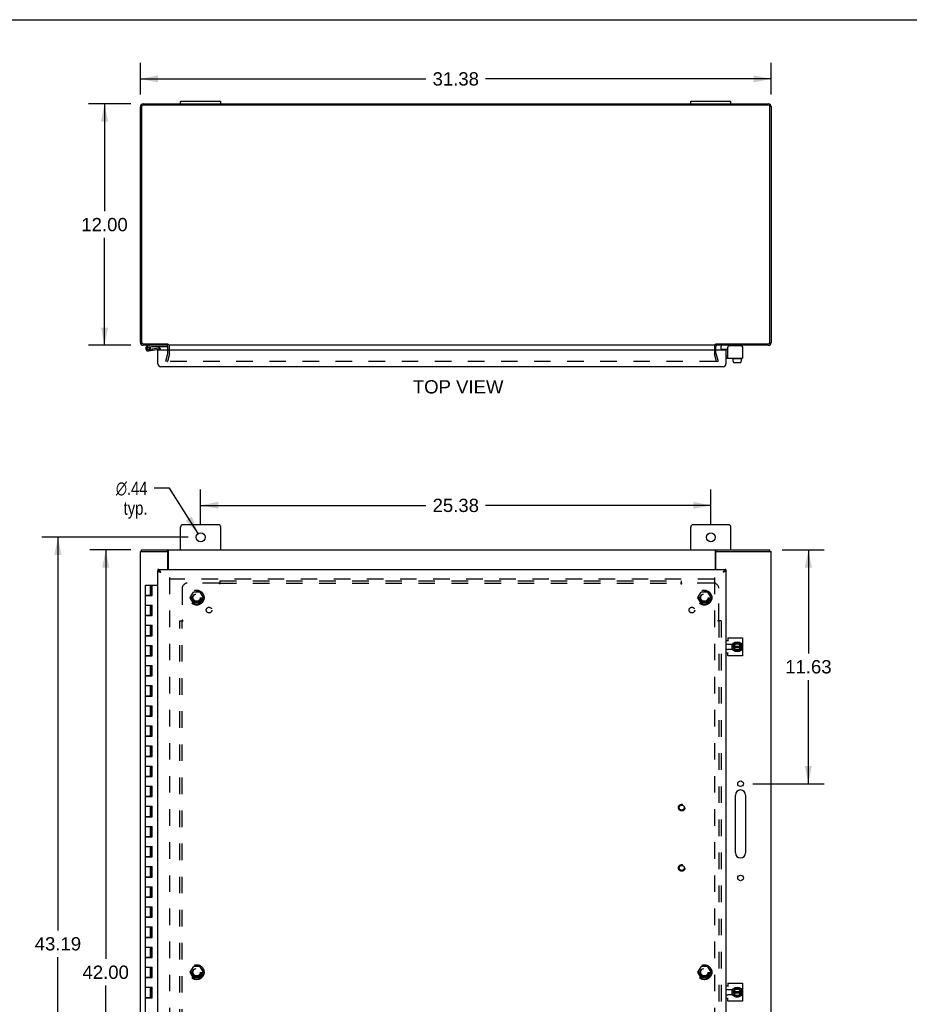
# Model space of a CAD drawing. Header units: inches. Extents: x 0 to 150, y 0 to 97.
# Tile 5 of 7: x 31 to 75, y 48 to 97. Entities that reach past the tile are written whole.
import ezdxf

# ---------------------------------------------------------------- set-up
doc = ezdxf.new("R2010")
doc.units = ezdxf.units.IN
doc.header["$LTSCALE"] = 8.228
doc.header["$MEASUREMENT"] = 0
doc.linetypes.add('HIDDEN', pattern=[0.2, 0.1, -0.1])
doc.layers.get('0').update_dxf_attribs({"linetype": 'CONTINUOUS'})
for name, color, linetype in [('DEFAULT_2', 8, 'HIDDEN'), ('DIMENSIONS', 7, 'CONTINUOUS'), ('DOOR_ASSEMBLY', 7, 'CONTINUOUS'), ('SUBPANEL', 7, 'CONTINUOUS')]:
    doc.layers.add(name, color=color, linetype=linetype)
doc.styles.get("Standard").update_dxf_attribs({"font": 'arial.ttf'})
doc.styles.add('TEXTSTYLE_1', font='gdt', dxfattribs={"width": 0.8})
doc.dimstyles.new('DIMSTYLE_1', dxfattribs={"dimtxt": 0.66, "dimasz": 0.88, "dimexe": 0.09, "dimexo": 0.07, "dimgap": 0.0375, "dimtad": 0, "dimtih": 1, "dimtoh": 1, "dimzin": 4, "dimdsep": 46, "dimtxsty": 'Standard', "dimblk": '_FILLED', "dimblk1": '_FILLED', "dimblk2": '_FILLED', "dimcen": 0.09, "dimazin": 1, "dimtfac": 1, "dimtdec": 3, "dimtofl": 0, "dimtmove": 0, "dimatfit": 3, "dimldrblk": '_FILLED', "dimfxl": 0, "dimtolj": 1, "dimtzin": 4, "dimarcsym": 0})
doc.dimstyles.new('DIMSTYLE_2', dxfattribs={"dimtxt": 0.66, "dimasz": 0.88, "dimexe": 0.09, "dimexo": 0.07, "dimgap": 0.09, "dimtad": 0, "dimtih": 1, "dimtoh": 1, "dimzin": 4, "dimdsep": 46, "dimtxsty": 'Standard', "dimblk": '_FILLED', "dimblk1": '_FILLED', "dimblk2": '_FILLED', "dimcen": 0.09, "dimazin": 1, "dimtfac": 1, "dimtdec": 3, "dimtofl": 0, "dimtmove": 0, "dimatfit": 1, "dimldrblk": '_FILLED', "dimfxl": 0, "dimtolj": 1, "dimtzin": 4, "dimarcsym": 0})

# ---------------------------------------------------------------- blocks, each defined once
blk = doc.blocks.new('_FILLED')
at = {"color": 0, "linetype": 'ByBlock'}
blk.add_solid([(0, 0), (-1, 0.2), (-1, -0.2)], dxfattribs=at)
blk = doc.blocks.new('*D1')
at = {"layer": 'DIMENSIONS', "color": 2, "linetype": 'Continuous'}
for p, q in [((36.556, 93.083), (36.556, 94.649)), ((67.931, 93.083), (67.931, 94.649)), ((36.556, 93.857), (50.761, 93.857)), ((67.931, 93.857), (53.727, 93.857))]:
    blk.add_line(p, q, dxfattribs=at)
at = {"layer": 'DIMENSIONS', "color": 2, "linetype": 'Continuous', "xscale": 0.88, "yscale": 0.88, "zscale": 0.88, "rotation": 180}
blk.add_blockref('_FILLED', (36.556, 93.857), dxfattribs=at)
at = {"layer": 'DIMENSIONS', "color": 2, "linetype": 'Continuous', "xscale": 0.88, "yscale": 0.88, "zscale": 0.88}
blk.add_blockref('_FILLED', (67.931, 93.857), dxfattribs=at)
at = {"layer": 'DIMENSIONS', "color": 2, "linetype": 'Continuous', "insert": (52.244, 94.187), "char_height": 0.66, "width": 2.30632, "attachment_point": 2, "line_spacing_factor": 0.9}
blk.add_mtext('31.38', dxfattribs=at)
blk = doc.blocks.new('*D2')
at = {"layer": 'DIMENSIONS', "color": 2, "linetype": 'Continuous'}
for p, q in [((36.085, 92.612), (33.983, 92.612)), ((34.775, 92.612), (34.775, 87.272)), ((34.775, 80.612), (34.775, 85.952)), ((36.085, 80.612), (33.983, 80.612))]:
    blk.add_line(p, q, dxfattribs=at)
at = {"layer": 'DIMENSIONS', "color": 2, "linetype": 'Continuous', "xscale": 0.88, "yscale": 0.88, "zscale": 0.88}
for p, rotation in [((34.775, 92.612), 90), ((34.775, 80.612), 270)]:
    blk.add_blockref('_FILLED', p, dxfattribs=dict(at, rotation=rotation))
at = {"layer": 'DIMENSIONS', "color": 2, "linetype": 'Continuous', "insert": (34.775, 86.942), "char_height": 0.66, "width": 2.30632, "attachment_point": 2, "line_spacing_factor": 0.9}
blk.add_mtext('12.00', dxfattribs=at)
blk = doc.blocks.new('*D5')
at = {"layer": 'DIMENSIONS', "color": 2, "linetype": 'Continuous'}
for p, q in [((68.484, 70.437), (70.572, 70.437)), ((69.78, 70.437), (69.78, 65.285)), ((69.78, 58.812), (69.78, 63.965)), ((67.021, 58.812), (70.572, 58.812))]:
    blk.add_line(p, q, dxfattribs=at)
at = {"layer": 'DIMENSIONS', "color": 2, "linetype": 'Continuous', "xscale": 0.88, "yscale": 0.88, "zscale": 0.88}
for p, rotation in [((69.78, 70.437), 90), ((69.78, 58.812), 270)]:
    blk.add_blockref('_FILLED', p, dxfattribs=dict(at, rotation=rotation))
at = {"layer": 'DIMENSIONS', "color": 2, "linetype": 'Continuous', "insert": (69.78, 64.955), "char_height": 0.66, "width": 2.30632, "attachment_point": 2, "line_spacing_factor": 0.9}
blk.add_mtext('11.63', dxfattribs=at)
blk = doc.blocks.new('*D7')
at = {"layer": 'DIMENSIONS', "color": 2, "linetype": 'Continuous'}
for p, q in [((39.556, 71.678), (39.556, 73.442)), ((64.931, 71.678), (64.931, 73.442)), ((39.556, 72.65), (50.761, 72.65)), ((64.931, 72.65), (53.727, 72.65))]:
    blk.add_line(p, q, dxfattribs=at)
at = {"layer": 'DIMENSIONS', "color": 2, "linetype": 'Continuous', "xscale": 0.88, "yscale": 0.88, "zscale": 0.88, "rotation": 180}
blk.add_blockref('_FILLED', (39.556, 72.65), dxfattribs=at)
at = {"layer": 'DIMENSIONS', "color": 2, "linetype": 'Continuous', "xscale": 0.88, "yscale": 0.88, "zscale": 0.88}
blk.add_blockref('_FILLED', (64.931, 72.65), dxfattribs=at)
at = {"layer": 'DIMENSIONS', "color": 2, "linetype": 'Continuous', "insert": (52.244, 72.98), "char_height": 0.66, "width": 2.30632, "attachment_point": 2, "line_spacing_factor": 0.9}
blk.add_mtext('25.38', dxfattribs=at)
blk = doc.blocks.new('*D8')
at = {"layer": 'DIMENSIONS', "color": 2, "linetype": 'Continuous'}
for p, q in [((38.94, 71.062), (31.665, 71.062)), ((32.457, 71.062), (32.457, 51.51)), ((32.457, 27.875), (32.457, 50.19)), ((38.94, 27.875), (31.665, 27.875))]:
    blk.add_line(p, q, dxfattribs=at)
at = {"layer": 'DIMENSIONS', "color": 2, "linetype": 'Continuous', "xscale": 0.88, "yscale": 0.88, "zscale": 0.88}
for p, rotation in [((32.457, 71.062), 90), ((32.457, 27.875), 270)]:
    blk.add_blockref('_FILLED', p, dxfattribs=dict(at, rotation=rotation))
at = {"layer": 'DIMENSIONS', "color": 2, "linetype": 'Continuous', "insert": (32.457, 51.18), "char_height": 0.66, "width": 2.30632, "attachment_point": 2, "line_spacing_factor": 0.9}
blk.add_mtext('43.19', dxfattribs=at)
blk = doc.blocks.new('*D9')
at = {"layer": 'DIMENSIONS', "color": 2, "linetype": 'Continuous'}
for p, q in [((38.014, 73.503), (37.244, 73.503)), ((39.439, 71.247), (38.014, 73.503))]:
    blk.add_line(p, q, dxfattribs=at)
at = {"layer": 'DIMENSIONS', "color": 2, "linetype": 'Continuous', "xscale": 0.88, "yscale": 0.88, "zscale": 0.88, "rotation": 302.2996081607}
blk.add_blockref('_FILLED', (39.439, 71.247), dxfattribs=at)
at = {"layer": 'DIMENSIONS', "color": 2, "linetype": 'Continuous', "insert": (36.914, 73.833), "char_height": 0.66, "width": 2.16074, "attachment_point": 3, "line_spacing_factor": 0.9, "style": 'TEXTSTYLE_1'}
blk.add_mtext('{\\fgdt;n}\\fArial;.44\\Ptyp.', dxfattribs=at)
blk = doc.blocks.new('*D10')
at = {"layer": 'DIMENSIONS', "color": 2, "linetype": 'Continuous'}
for p, q in [((36.083, 70.437), (34.041, 70.437)), ((34.833, 70.437), (34.833, 50.097)), ((34.833, 28.437), (34.833, 48.777)), ((36.083, 28.437), (34.041, 28.437))]:
    blk.add_line(p, q, dxfattribs=at)
at = {"layer": 'DIMENSIONS', "color": 2, "linetype": 'Continuous', "xscale": 0.88, "yscale": 0.88, "zscale": 0.88}
for p, rotation in [((34.833, 70.437), 90), ((34.833, 28.437), 270)]:
    blk.add_blockref('_FILLED', p, dxfattribs=dict(at, rotation=rotation))
at = {"layer": 'DIMENSIONS', "color": 2, "linetype": 'Continuous', "insert": (34.833, 49.767), "char_height": 0.66, "width": 2.30632, "attachment_point": 2, "line_spacing_factor": 0.9}
blk.add_mtext('42.00', dxfattribs=at)

msp = doc.modelspace()

# ---------------------------------------------------------------- linework, layer by layer
at = {"color": 7, "linetype": 'Continuous'}
for p, q in [((0, 96.8), (149.6, 96.8)), ((38.556, 92.612), (38.556, 92.747)), ((38.556, 92.747), (40.556, 92.747)), ((40.556, 92.612), (40.556, 92.747)), ((63.931, 92.747), (65.931, 92.747)), ((63.931, 92.612), (63.931, 92.747)), ((65.931, 92.612), (65.931, 92.747)), ((37.931, 80.673), (37.931, 80.612)), ((65.442, 80.435), (65.442, 80.572)), ((65.452, 80.425), (65.767, 80.425)), ((66.505, 80.532), (66.505, 80.519)), ((65.681, 80.079), (65.767, 80.079)), ((65.986, 79.945), (65.986, 79.965)), ((66.483, 79.935), (65.996, 79.935)), ((66.038, 79.828), (66.038, 79.935)), ((66.038, 79.828), (66.054, 79.828)), ((66.053, 79.77), (66.053, 79.828)), ((66.054, 79.77), (66.054, 79.828)), ((66.447, 79.828), (66.43, 79.828)), ((66.43, 79.77), (66.43, 79.828)), ((66.431, 79.77), (66.431, 79.828)), ((66.447, 79.828), (66.447, 79.935)), ((66.493, 79.945), (66.493, 79.965)), ((66.064, 79.76), (66.42, 79.76)), ((36.619, 70.362), (36.619, 70.437)), ((37.871, 70.362), (37.928, 70.362)), ((37.928, 70.362), (37.928, 70.437)), ((65.184, 70.362), (65.184, 70.437)), ((65.184, 70.362), (65.241, 70.362)), ((67.868, 70.362), (67.868, 70.437)), ((65.974, 65.75), (65.974, 65.484)), ((66.039, 65.622), (66.126, 65.792)), ((66.039, 65.613), (66.126, 65.433)), ((66.054, 65.651), (66.43, 65.651)), ((66.089, 65.651), (66.15, 65.769)), ((66.343, 65.797), (66.135, 65.797)), ((66.144, 65.779), (66.15, 65.769)), ((66.15, 65.769), (66.325, 65.769)), ((66.331, 65.779), (66.325, 65.769)), ((66.325, 65.769), (66.39, 65.651)), ((66.446, 65.622), (66.352, 65.792)), ((66.352, 65.433), (66.446, 65.613)), ((66.053, 65.583), (66.431, 65.583)), ((66.148, 65.462), (66.089, 65.583)), ((66.135, 65.427), (66.343, 65.427)), ((66.142, 65.452), (66.148, 65.462)), ((66.319, 65.462), (66.148, 65.462)), ((66.389, 65.583), (66.319, 65.462)), ((66.325, 65.452), (66.319, 65.462)), ((65.974, 48.575), (65.974, 48.309)), ((66.039, 48.447), (66.126, 48.617)), ((66.054, 48.476), (66.43, 48.476)), ((66.089, 48.476), (66.15, 48.594)), ((66.343, 48.622), (66.135, 48.622)), ((66.144, 48.604), (66.15, 48.594)), ((66.15, 48.594), (66.325, 48.594)), ((66.331, 48.604), (66.325, 48.594)), ((66.325, 48.594), (66.39, 48.476)), ((66.446, 48.447), (66.352, 48.617)), ((66.039, 48.438), (66.126, 48.258)), ((66.053, 48.408), (66.431, 48.408)), ((66.148, 48.287), (66.089, 48.408)), ((66.135, 48.252), (66.343, 48.252)), ((66.142, 48.277), (66.148, 48.287)), ((66.319, 48.287), (66.148, 48.287)), ((66.389, 48.408), (66.319, 48.287)), ((66.325, 48.277), (66.319, 48.287)), ((66.352, 48.258), (66.446, 48.438))]:
    msp.add_line(p, q, dxfattribs=at)
at = {"color": 3, "linetype": 'Continuous'}
for p, q in [((67.788, 92.549), (36.699, 92.549)), ((36.701, 92.612), (67.786, 92.612)), ((36.556, 80.757), (36.556, 92.467)), ((36.619, 92.469), (36.619, 80.755)), ((67.868, 80.755), (67.868, 92.469)), ((67.931, 92.467), (67.931, 80.757)), ((36.699, 80.675), (37.928, 80.675)), ((37.931, 80.612), (36.701, 80.612)), ((37.931, 80.369), (37.931, 80.542)), ((65.154, 80.612), (37.958, 80.612)), ((38.006, 80.369), (38.006, 80.542)), ((65.106, 80.542), (65.106, 80.369)), ((67.786, 80.612), (65.181, 80.612)), ((65.181, 80.369), (65.181, 80.542)), ((65.184, 80.675), (67.788, 80.675)), ((65.767, 79.975), (65.767, 80.519)), ((66.445, 80.579), (65.827, 80.579)), ((66.505, 80.519), (66.505, 79.975)), ((65.681, 79.975), (66.505, 79.975)), ((38.556, 70.437), (38.556, 71.562)), ((40.431, 71.687), (38.681, 71.687)), ((40.556, 70.437), (40.556, 71.562)), ((63.931, 70.437), (63.931, 71.562)), ((65.806, 71.687), (64.056, 71.687)), ((65.931, 70.437), (65.931, 71.562)), ((36.556, 28.512), (36.556, 70.362)), ((36.556, 70.362), (37.871, 70.362)), ((36.619, 70.437), (67.868, 70.437)), ((37.931, 69.469), (37.931, 70.302)), ((37.958, 69.469), (37.958, 70.394)), ((65.154, 69.469), (65.154, 70.394)), ((65.181, 69.469), (65.181, 70.302)), ((65.241, 70.362), (67.931, 70.362)), ((67.931, 28.512), (67.931, 70.362)), ((65.681, 65.931), (65.767, 65.931)), ((65.767, 66.064), (65.767, 65.9)), ((65.767, 66.064), (66.505, 66.064)), ((65.781, 65.75), (66.024, 65.75)), ((66.505, 66.064), (66.505, 65.171)), ((65.767, 65.304), (65.681, 65.304)), ((65.767, 65.171), (65.767, 65.335)), ((66.505, 65.171), (65.767, 65.171)), ((66.024, 65.484), (65.781, 65.484)), ((66.155, 55.374), (66.155, 58.249)), ((66.655, 58.249), (66.655, 55.374)), ((65.681, 48.756), (65.767, 48.756)), ((65.767, 48.889), (66.505, 48.889)), ((65.767, 48.889), (65.767, 48.725)), ((65.781, 48.575), (66.024, 48.575)), ((66.505, 48.889), (66.505, 47.996)), ((65.767, 48.129), (65.681, 48.129)), ((65.767, 47.996), (65.767, 48.16)), ((66.505, 47.996), (65.767, 47.996)), ((66.024, 48.309), (65.781, 48.309))]:
    msp.add_line(p, q, dxfattribs=at)
for points in [[(37.947, 70.416), (37.946, 70.418), (37.945, 70.421), (37.944, 70.423), (37.943, 70.425), (37.942, 70.427), (37.94, 70.429), (37.939, 70.431), (37.938, 70.432), (37.937, 70.433), (37.936, 70.435), (37.934, 70.435), (37.933, 70.436), (37.932, 70.437), (37.931, 70.437), (37.93, 70.437), (37.928, 70.437)], [(37.958, 70.394), (37.957, 70.396), (37.956, 70.397), (37.955, 70.399), (37.954, 70.401), (37.953, 70.403), (37.951, 70.406), (37.95, 70.408), (37.949, 70.411), (37.947, 70.416)], [(65.154, 70.394), (65.155, 70.396), (65.157, 70.397), (65.158, 70.399), (65.159, 70.401), (65.16, 70.403), (65.161, 70.406), (65.162, 70.408), (65.163, 70.411)], [(65.163, 70.411), (65.166, 70.416), (65.167, 70.418), (65.168, 70.421), (65.169, 70.423), (65.17, 70.425), (65.171, 70.427), (65.172, 70.429), (65.173, 70.431), (65.174, 70.432), (65.176, 70.433), (65.177, 70.435), (65.178, 70.435), (65.179, 70.436), (65.18, 70.437), (65.182, 70.437), (65.183, 70.437), (65.184, 70.437)]]:
    msp.add_lwpolyline(points, dxfattribs=at)
at = {"color": 7, "linetype": 'Continuous'}
for points in [[(37.939, 70.355), (37.938, 70.356), (37.937, 70.357), (37.936, 70.359), (37.934, 70.36), (37.933, 70.361), (37.932, 70.361), (37.931, 70.362), (37.93, 70.362), (37.929, 70.362), (37.928, 70.362)], [(37.958, 70.342), (37.957, 70.341), (37.956, 70.341), (37.955, 70.341), (37.953, 70.342), (37.952, 70.342), (37.951, 70.342), (37.95, 70.343), (37.949, 70.343), (37.948, 70.344), (37.947, 70.345), (37.946, 70.346), (37.945, 70.347), (37.944, 70.348), (37.943, 70.349), (37.942, 70.351), (37.941, 70.352), (37.939, 70.355)], [(65.154, 70.342), (65.156, 70.341), (65.157, 70.341), (65.158, 70.341), (65.159, 70.342), (65.16, 70.342), (65.161, 70.342), (65.162, 70.343), (65.164, 70.343), (65.165, 70.344), (65.166, 70.345), (65.167, 70.346), (65.168, 70.347), (65.169, 70.348), (65.17, 70.349), (65.171, 70.351), (65.172, 70.352)], [(65.172, 70.352), (65.174, 70.355), (65.175, 70.356), (65.176, 70.357), (65.177, 70.359), (65.178, 70.36), (65.179, 70.361), (65.18, 70.361), (65.181, 70.362), (65.182, 70.362), (65.183, 70.362), (65.184, 70.362)]]:
    msp.add_lwpolyline(points, dxfattribs=at)
at = {"color": 3, "linetype": 'Continuous'}
for centre, radius in [((39.556, 71.062), 0.219), ((64.931, 71.062), 0.219), ((66.405, 58.812), 0.141), ((66.405, 54.124), 0.141)]:
    msp.add_circle(centre, radius, dxfattribs=at)
at = {"color": 7, "linetype": 'Continuous'}
for centre in [(66.239, 65.617), (66.239, 48.442)]:
    msp.add_circle(centre, 0.254, dxfattribs=at)
at = {"color": 3, "linetype": 'Continuous'}
for centre, radius, start, end in [((36.701, 92.467), 0.145, 90, 180), ((36.699, 92.469), 0.08, 90, 180), ((67.786, 92.467), 0.145, 0, 90), ((67.788, 92.469), 0.08, 0, 90), ((36.701, 80.757), 0.145, 180, 270), ((36.699, 80.755), 0.08, 180, 270), ((37.861, 80.542), 0.07, 0, 86.7683), ((65.251, 80.542), 0.07, 93.2317, 180), ((65.827, 80.519), 0.06, 90, 180), ((66.445, 80.519), 0.06, 0, 90), ((67.786, 80.757), 0.145, 270, 360), ((67.788, 80.755), 0.08, 270, 360), ((38.681, 71.562), 0.125, 90, 180), ((40.431, 71.562), 0.125, 0, 90), ((64.056, 71.562), 0.125, 90, 180), ((65.806, 71.562), 0.125, 0, 90), ((37.871, 70.302), 0.06, 0, 90), ((65.241, 70.302), 0.06, 90, 180), ((65.781, 65.617), 0.133, 90, 138.3331), ((65.781, 65.617), 0.133, 221.6669, 270), ((66.405, 58.249), 0.25, 0, 180), ((66.405, 55.374), 0.25, 180, 360), ((65.781, 48.442), 0.133, 90, 138.3331), ((65.781, 48.442), 0.133, 221.6669, 270)]:
    msp.add_arc(centre, radius, start, end, dxfattribs=at)
at = {"color": 7, "linetype": 'Continuous'}
for centre, radius, start, end in [((37.861, 80.542), 0.145, 48.0008, 51.2451), ((37.861, 80.542), 0.145, 0, 23.8829), ((65.251, 80.542), 0.145, 156.1171, 180), ((65.251, 80.542), 0.145, 128.7549, 131.9992), ((65.482, 80.572), 0.04, 90, 180), ((65.452, 80.435), 0.01, 180, 270), ((66.425, 80.532), 0.08, 0, 90), ((65.996, 79.965), 0.01, 90, 180), ((65.996, 79.945), 0.01, 180, 270), ((66.483, 79.965), 0.01, 0, 90), ((66.483, 79.945), 0.01, 270, 360), ((66.239, 65.617), 0.281, 151.7622, 160.7964), ((66.048, 65.617), 0.01, 152.7647, 205.9948), ((66.135, 65.787), 0.01, 90, 152.7647), ((66.343, 65.787), 0.01, 28.8968, 90), ((66.437, 65.617), 0.01, 332.3947, 28.8968), ((66.239, 65.617), 0.281, 199.2036, 208.2378), ((66.135, 65.437), 0.01, 205.9948, 270), ((66.343, 65.437), 0.01, 270, 332.3947), ((66.239, 48.442), 0.281, 151.7622, 160.7964), ((66.135, 48.612), 0.01, 90, 152.7647), ((66.343, 48.612), 0.01, 28.8968, 90), ((66.239, 48.442), 0.281, 199.2036, 208.2378), ((66.048, 48.442), 0.01, 152.7647, 205.9948), ((66.135, 48.262), 0.01, 205.9948, 270), ((66.343, 48.262), 0.01, 270, 332.3947), ((66.437, 48.442), 0.01, 332.3947, 28.8968)]:
    msp.add_arc(centre, radius, start, end, dxfattribs=at)
for centre, major_axis, ratio, start_param, end_param in [((66.064, 79.77), (-0.0111, 0), 0.898834, 6.283185, 7.853982), ((66.065, 79.77), (0.0112, 0), 0.889134, -3.141593, -1.570796), ((66.418, 79.77), (0.0114, 0), 0.875492, -1.570796, 0), ((66.42, 79.77), (-0.0113, 0), 0.88616, 7.853982, 9.424778)]:
    msp.add_ellipse(centre, major_axis=major_axis, ratio=ratio, start_param=start_param, end_param=end_param, dxfattribs=at)
at = {"layer": 'DEFAULT_2', "color": 8, "linetype": 'HIDDEN'}
for p, q in [((37.931, 80.214), (37.931, 80.369)), ((38.006, 80.214), (38.006, 80.369)), ((65.106, 80.369), (65.106, 80.214)), ((65.181, 80.214), (65.181, 80.369)), ((37.827, 79.819), (37.93, 80.204)), ((37.899, 79.8), (37.827, 79.819)), ((38.002, 80.184), (37.899, 79.8)), ((65.213, 79.8), (65.11, 80.184)), ((65.183, 80.204), (65.286, 79.819)), ((65.213, 79.8), (65.286, 79.819)), ((65.19, 79.8), (37.922, 79.8)), ((38.006, 69.062), (38.006, 29.812)), ((65.106, 69.062), (65.106, 29.812)), ((65.106, 68.987), (38.006, 68.987)), ((39.039, 68.067), (39.193, 68.335)), ((39.193, 67.79), (39.039, 68.057)), ((39.511, 68.34), (39.202, 68.34)), ((39.519, 68.335), (39.674, 68.067)), ((39.674, 68.057), (39.519, 67.79)), ((64.289, 68.067), (64.443, 68.335)), ((64.443, 67.79), (64.289, 68.057)), ((64.761, 68.34), (64.452, 68.34)), ((64.769, 68.335), (64.924, 68.067)), ((64.924, 68.057), (64.769, 67.79)), ((39.511, 67.785), (39.202, 67.785)), ((64.761, 67.785), (64.452, 67.785)), ((39.039, 49.442), (39.193, 49.71)), ((39.511, 49.715), (39.202, 49.715)), ((39.519, 49.71), (39.674, 49.442)), ((64.289, 49.442), (64.443, 49.71)), ((64.761, 49.715), (64.452, 49.715)), ((64.769, 49.71), (64.924, 49.442)), ((39.193, 49.165), (39.039, 49.432)), ((39.511, 49.16), (39.202, 49.16)), ((39.674, 49.432), (39.519, 49.165)), ((64.443, 49.165), (64.289, 49.432)), ((64.761, 49.16), (64.452, 49.16)), ((64.924, 49.432), (64.769, 49.165))]:
    msp.add_line(p, q, dxfattribs=at)
for points in [[(37.908, 79.818), (37.908, 79.817), (37.907, 79.815), (37.907, 79.814)], [(37.907, 79.814), (37.907, 79.814), (37.908, 79.812), (37.908, 79.811), (37.908, 79.809), (37.909, 79.808), (37.91, 79.807), (37.911, 79.806), (37.912, 79.804), (37.913, 79.803), (37.914, 79.803), (37.915, 79.802), (37.917, 79.801)], [(65.205, 79.814), (65.205, 79.814), (65.205, 79.812), (65.205, 79.811), (65.204, 79.809), (65.204, 79.808), (65.203, 79.807), (65.202, 79.806), (65.201, 79.804), (65.2, 79.803), (65.199, 79.803), (65.197, 79.802), (65.196, 79.801), (65.195, 79.801), (65.193, 79.8), (65.192, 79.8), (65.19, 79.8)], [(65.205, 79.818), (65.205, 79.817), (65.205, 79.815), (65.205, 79.814)], [(37.922, 79.8), (37.921, 79.8), (37.919, 79.8), (37.918, 79.801), (37.917, 79.801)]]:
    msp.add_lwpolyline(points, dxfattribs=at)
for centre, radius in [((39.356, 68.062), 0.372), ((39.356, 68.062), 0.356), ((39.356, 68.062), 0.204), ((39.356, 68.062), 0.183), ((64.606, 68.062), 0.372), ((64.606, 68.062), 0.356), ((64.606, 68.062), 0.204), ((64.606, 68.062), 0.183), ((39.356, 49.437), 0.372), ((39.356, 49.437), 0.356), ((39.356, 49.437), 0.204), ((39.356, 49.437), 0.183), ((64.606, 49.437), 0.372), ((64.606, 49.437), 0.356), ((64.606, 49.437), 0.204), ((64.606, 49.437), 0.183)]:
    msp.add_circle(centre, radius, dxfattribs=at)
for centre, radius, start, end in [((37.861, 80.542), 0.145, 23.8829, 48.0008), ((65.251, 80.542), 0.145, 131.9992, 156.1171), ((37.891, 80.214), 0.04, 345, 360), ((37.891, 80.214), 0.115, 345, 360), ((65.221, 80.214), 0.115, 180, 195), ((65.221, 80.214), 0.04, 180, 195), ((39.047, 68.062), 0.01, 150.0117, 209.9873), ((39.202, 68.33), 0.01, 90.0113, 149.988), ((39.511, 68.33), 0.01, 30.0108, 89.9876), ((39.665, 68.062), 0.01, 330.0117, 29.9873), ((64.297, 68.062), 0.01, 150.0117, 209.9873), ((64.452, 68.33), 0.01, 90.0113, 149.988), ((64.761, 68.33), 0.01, 30.0108, 89.9876), ((64.915, 68.062), 0.01, 330.0117, 29.9873), ((39.202, 67.795), 0.01, 210.0108, 269.9876), ((39.511, 67.795), 0.01, 270.0113, 329.988), ((64.452, 67.795), 0.01, 210.0108, 269.9876), ((64.761, 67.795), 0.01, 270.0113, 329.988), ((39.202, 49.705), 0.01, 90.0113, 149.988), ((39.511, 49.705), 0.01, 30.0108, 89.9876), ((64.452, 49.705), 0.01, 90.0113, 149.988), ((64.761, 49.705), 0.01, 30.0108, 89.9876), ((39.047, 49.437), 0.01, 150.0117, 209.9873), ((39.202, 49.17), 0.01, 210.0108, 269.9876), ((39.511, 49.17), 0.01, 270.0113, 329.988), ((39.665, 49.437), 0.01, 330.0117, 29.9873), ((64.297, 49.437), 0.01, 150.0117, 209.9873), ((64.452, 49.17), 0.01, 210.0108, 269.9876), ((64.761, 49.17), 0.01, 270.0113, 329.988), ((64.915, 49.437), 0.01, 330.0117, 29.9873)]:
    msp.add_arc(centre, radius, start, end, dxfattribs=at)
at = {"layer": 'DOOR_ASSEMBLY', "color": 7, "linetype": 'Continuous'}
for p, q in [((37.104, 80.612), (36.923, 80.58)), ((36.933, 80.522), (37.104, 80.552)), ((36.956, 80.393), (36.966, 80.395)), ((36.969, 80.335), (37.471, 80.423)), ((37.046, 80.53), (36.998, 80.496)), ((37.004, 80.429), (37.003, 80.429)), ((37.061, 80.412), (37.461, 80.482)), ((37.104, 80.552), (37.904, 80.552)), ((37.138, 80.425), (37.148, 80.366)), ((37.37, 80.548), (37.37, 80.552)), ((37.37, 80.548), (37.626, 80.548)), ((37.447, 80.369), (37.431, 80.369)), ((37.506, 80.369), (37.506, 80.394)), ((37.566, 80.394), (37.566, 80.369)), ((37.626, 80.548), (37.626, 80.552)), ((37.904, 80.552), (37.904, 80.598)), ((65.666, 80.369), (65.681, 80.369)), ((37.431, 69.469), (37.431, 69.394)), ((37.576, 69.324), (37.563, 69.334)), ((65.547, 69.331), (65.536, 69.324)), ((65.681, 69.469), (65.681, 69.394)), ((36.819, 68.187), (36.819, 68.687)), ((36.819, 68.687), (37.431, 68.687)), ((37.069, 68.187), (37.069, 68.687)), ((37.104, 68.167), (37.104, 68.687)), ((37.138, 68.167), (37.138, 68.687)), ((37.148, 68.167), (37.148, 68.687)), ((36.819, 68.187), (37.104, 68.187)), ((36.819, 67.187), (36.819, 68.167)), ((36.819, 68.167), (37.148, 68.167)), ((36.882, 68.187), (36.882, 68.167)), ((37.007, 68.187), (37.007, 68.167)), ((36.819, 67.687), (37.148, 67.687)), ((37.069, 67.187), (37.069, 67.687)), ((37.104, 67.167), (37.104, 67.687)), ((37.138, 67.167), (37.138, 67.687)), ((37.148, 67.167), (37.148, 67.687)), ((36.819, 67.187), (37.104, 67.187)), ((36.819, 66.187), (36.819, 67.167)), ((36.819, 67.167), (37.148, 67.167)), ((36.882, 67.187), (36.882, 67.167)), ((37.007, 67.187), (37.007, 67.167)), ((36.819, 66.687), (37.148, 66.687)), ((37.069, 66.187), (37.069, 66.687)), ((37.104, 66.167), (37.104, 66.687)), ((37.138, 66.167), (37.138, 66.687)), ((37.148, 66.167), (37.148, 66.687)), ((36.819, 66.187), (37.104, 66.187)), ((36.819, 65.187), (36.819, 66.167)), ((36.819, 66.167), (37.148, 66.167)), ((36.882, 66.187), (36.882, 66.167)), ((37.007, 66.187), (37.007, 66.167)), ((36.819, 65.687), (37.148, 65.687)), ((37.069, 65.187), (37.069, 65.687)), ((37.104, 65.167), (37.104, 65.687)), ((37.138, 65.167), (37.138, 65.687)), ((37.148, 65.167), (37.148, 65.687)), ((36.819, 65.187), (37.104, 65.187)), ((36.819, 64.187), (36.819, 65.167)), ((36.819, 65.167), (37.148, 65.167)), ((36.882, 65.187), (36.882, 65.167)), ((37.007, 65.187), (37.007, 65.167)), ((36.819, 64.687), (37.148, 64.687)), ((37.069, 64.187), (37.069, 64.687)), ((37.104, 64.167), (37.104, 64.687)), ((37.138, 64.167), (37.138, 64.687)), ((37.148, 64.167), (37.148, 64.687)), ((36.819, 64.187), (37.104, 64.187)), ((36.819, 63.187), (36.819, 64.167)), ((36.819, 64.167), (37.148, 64.167)), ((36.882, 64.187), (36.882, 64.167)), ((37.007, 64.187), (37.007, 64.167)), ((36.819, 63.687), (37.148, 63.687)), ((37.069, 63.187), (37.069, 63.687)), ((37.104, 63.167), (37.104, 63.687)), ((37.138, 63.167), (37.138, 63.687)), ((37.148, 63.167), (37.148, 63.687)), ((36.819, 63.187), (37.104, 63.187)), ((36.819, 62.187), (36.819, 63.167)), ((36.819, 63.167), (37.148, 63.167)), ((36.882, 63.187), (36.882, 63.167)), ((37.007, 63.187), (37.007, 63.167)), ((36.819, 62.687), (37.148, 62.687)), ((37.069, 62.187), (37.069, 62.687)), ((37.104, 62.167), (37.104, 62.687)), ((37.138, 62.167), (37.138, 62.687)), ((37.148, 62.167), (37.148, 62.687)), ((36.819, 62.187), (37.104, 62.187)), ((36.882, 62.187), (36.882, 62.167)), ((37.007, 62.187), (37.007, 62.167)), ((36.819, 61.187), (36.819, 62.167)), ((36.819, 62.167), (37.148, 62.167)), ((36.819, 61.687), (37.148, 61.687)), ((37.069, 61.187), (37.069, 61.687)), ((37.104, 61.167), (37.104, 61.687)), ((37.138, 61.167), (37.138, 61.687)), ((37.148, 61.167), (37.148, 61.687)), ((36.819, 61.187), (37.104, 61.187)), ((36.819, 60.187), (36.819, 61.167)), ((36.819, 61.167), (37.148, 61.167)), ((36.882, 61.187), (36.882, 61.167)), ((37.007, 61.187), (37.007, 61.167)), ((36.819, 60.687), (37.148, 60.687)), ((37.069, 60.187), (37.069, 60.687)), ((37.104, 60.167), (37.104, 60.687)), ((37.138, 60.167), (37.138, 60.687)), ((37.148, 60.167), (37.148, 60.687)), ((36.819, 60.187), (37.104, 60.187)), ((36.819, 59.187), (36.819, 60.167)), ((36.819, 60.167), (37.148, 60.167)), ((36.882, 60.187), (36.882, 60.167)), ((37.007, 60.187), (37.007, 60.167)), ((36.819, 59.687), (37.148, 59.687)), ((37.069, 59.187), (37.069, 59.687)), ((37.104, 59.167), (37.104, 59.687)), ((37.138, 59.167), (37.138, 59.687)), ((37.148, 59.167), (37.148, 59.687)), ((36.819, 59.187), (37.104, 59.187)), ((36.819, 58.187), (36.819, 59.167)), ((36.819, 59.167), (37.148, 59.167)), ((36.882, 59.187), (36.882, 59.167)), ((37.007, 59.187), (37.007, 59.167)), ((36.819, 58.687), (37.148, 58.687)), ((37.069, 58.187), (37.069, 58.687)), ((37.104, 58.167), (37.104, 58.687)), ((37.138, 58.167), (37.138, 58.687)), ((37.148, 58.167), (37.148, 58.687)), ((36.819, 58.187), (37.104, 58.187)), ((36.819, 57.187), (36.819, 58.167)), ((36.819, 58.167), (37.148, 58.167)), ((36.882, 58.187), (36.882, 58.167)), ((37.007, 58.187), (37.007, 58.167)), ((36.819, 57.687), (37.148, 57.687)), ((37.069, 57.187), (37.069, 57.687)), ((37.104, 57.167), (37.104, 57.687)), ((37.138, 57.167), (37.138, 57.687)), ((37.148, 57.167), (37.148, 57.687)), ((36.819, 57.187), (37.104, 57.187)), ((36.819, 56.187), (36.819, 57.167)), ((36.819, 57.167), (37.148, 57.167)), ((36.882, 57.187), (36.882, 57.167)), ((37.007, 57.187), (37.007, 57.167)), ((36.819, 56.687), (37.148, 56.687)), ((37.069, 56.187), (37.069, 56.687)), ((37.104, 56.167), (37.104, 56.687)), ((37.138, 56.167), (37.138, 56.687)), ((37.148, 56.167), (37.148, 56.687)), ((36.819, 56.187), (37.104, 56.187)), ((36.819, 55.187), (36.819, 56.167)), ((36.819, 56.167), (37.148, 56.167)), ((36.882, 56.187), (36.882, 56.167)), ((37.007, 56.187), (37.007, 56.167)), ((36.819, 55.687), (37.148, 55.687)), ((37.069, 55.187), (37.069, 55.687)), ((37.104, 55.167), (37.104, 55.687)), ((37.138, 55.167), (37.138, 55.687)), ((37.148, 55.167), (37.148, 55.687)), ((36.819, 55.187), (37.104, 55.187)), ((36.819, 54.187), (36.819, 55.167)), ((36.819, 55.167), (37.148, 55.167)), ((36.882, 55.187), (36.882, 55.167)), ((37.007, 55.187), (37.007, 55.167)), ((36.819, 54.687), (37.148, 54.687)), ((37.069, 54.187), (37.069, 54.687)), ((37.104, 54.167), (37.104, 54.687)), ((37.138, 54.167), (37.138, 54.687)), ((37.148, 54.167), (37.148, 54.687)), ((36.819, 54.187), (37.104, 54.187)), ((36.819, 53.187), (36.819, 54.167)), ((36.819, 54.167), (37.148, 54.167)), ((36.882, 54.187), (36.882, 54.167)), ((37.007, 54.187), (37.007, 54.167)), ((36.819, 53.687), (37.148, 53.687)), ((37.069, 53.187), (37.069, 53.687)), ((37.104, 53.167), (37.104, 53.687)), ((37.138, 53.167), (37.138, 53.687)), ((37.148, 53.167), (37.148, 53.687)), ((36.819, 53.187), (37.104, 53.187)), ((36.819, 52.187), (36.819, 53.167)), ((36.819, 53.167), (37.148, 53.167)), ((36.882, 53.187), (36.882, 53.167)), ((37.007, 53.187), (37.007, 53.167)), ((36.819, 52.687), (37.148, 52.687)), ((37.069, 52.187), (37.069, 52.687)), ((37.104, 52.167), (37.104, 52.687)), ((37.138, 52.167), (37.138, 52.687)), ((37.148, 52.167), (37.148, 52.687)), ((36.819, 52.187), (37.104, 52.187)), ((36.819, 51.187), (36.819, 52.167)), ((36.819, 52.167), (37.148, 52.167)), ((36.882, 52.187), (36.882, 52.167)), ((37.007, 52.187), (37.007, 52.167)), ((36.819, 51.687), (37.148, 51.687)), ((37.069, 51.187), (37.069, 51.687)), ((37.104, 51.167), (37.104, 51.687)), ((37.138, 51.167), (37.138, 51.687)), ((37.148, 51.167), (37.148, 51.687)), ((36.819, 51.187), (37.104, 51.187)), ((36.819, 50.187), (36.819, 51.167)), ((36.819, 51.167), (37.148, 51.167)), ((36.882, 51.187), (36.882, 51.167)), ((37.007, 51.187), (37.007, 51.167)), ((36.819, 50.687), (37.148, 50.687)), ((37.069, 50.187), (37.069, 50.687)), ((37.104, 50.167), (37.104, 50.687)), ((37.138, 50.167), (37.138, 50.687)), ((37.148, 50.167), (37.148, 50.687)), ((36.819, 50.187), (37.104, 50.187)), ((36.819, 49.187), (36.819, 50.167)), ((36.819, 50.167), (37.148, 50.167)), ((36.882, 50.187), (36.882, 50.167)), ((37.007, 50.187), (37.007, 50.167)), ((36.819, 49.687), (37.148, 49.687)), ((37.069, 49.187), (37.069, 49.687)), ((37.104, 49.167), (37.104, 49.687)), ((37.138, 49.167), (37.138, 49.687)), ((37.148, 49.167), (37.148, 49.687)), ((36.819, 49.187), (37.104, 49.187)), ((36.819, 48.187), (36.819, 49.167)), ((36.819, 49.167), (37.148, 49.167)), ((36.882, 49.187), (36.882, 49.167)), ((37.007, 49.187), (37.007, 49.167)), ((36.819, 48.687), (37.148, 48.687)), ((37.069, 48.187), (37.069, 48.687)), ((37.104, 48.167), (37.104, 48.687)), ((37.138, 48.167), (37.138, 48.687)), ((37.148, 48.167), (37.148, 48.687)), ((36.819, 48.187), (37.104, 48.187)), ((36.819, 47.187), (36.819, 48.167)), ((36.819, 48.167), (37.148, 48.167)), ((36.882, 48.187), (36.882, 48.167)), ((37.007, 48.187), (37.007, 48.167))]:
    msp.add_line(p, q, dxfattribs=at)
at = {"layer": 'DOOR_ASSEMBLY', "color": 3, "linetype": 'Continuous'}
for p, q in [((37.431, 79.689), (37.431, 80.369)), ((65.666, 80.369), (37.447, 80.369)), ((65.681, 80.369), (65.681, 79.689)), ((65.536, 79.544), (37.576, 79.544)), ((37.431, 69.469), (65.681, 69.469)), ((37.431, 29.481), (37.431, 69.394)), ((65.555, 69.33), (65.536, 69.324)), ((65.681, 69.394), (65.681, 29.481))]:
    msp.add_line(p, q, dxfattribs=at)
for points in [[(37.576, 69.324), (37.57, 69.334), (37.563, 69.344), (37.556, 69.355), (37.55, 69.365), (37.543, 69.374), (37.537, 69.384), (37.53, 69.393), (37.524, 69.402), (37.517, 69.411), (37.51, 69.419), (37.504, 69.426), (37.497, 69.433), (37.491, 69.44), (37.484, 69.446), (37.477, 69.451), (37.471, 69.456), (37.464, 69.46), (37.458, 69.463), (37.451, 69.465), (37.444, 69.467), (37.438, 69.468), (37.431, 69.469)], [(37.431, 69.394), (37.432, 69.391), (37.433, 69.388), (37.434, 69.385), (37.436, 69.382), (37.439, 69.379), (37.442, 69.376), (37.446, 69.373), (37.451, 69.37), (37.456, 69.368), (37.461, 69.365), (37.467, 69.362), (37.474, 69.359), (37.481, 69.356), (37.488, 69.353), (37.496, 69.35), (37.504, 69.347), (37.512, 69.344), (37.521, 69.341), (37.53, 69.338), (37.539, 69.335), (37.548, 69.333), (37.557, 69.33), (37.576, 69.324)], [(65.681, 69.469), (65.675, 69.468), (65.668, 69.467), (65.661, 69.465), (65.655, 69.463), (65.648, 69.46), (65.642, 69.456), (65.635, 69.451), (65.629, 69.446), (65.622, 69.44), (65.615, 69.433), (65.609, 69.426), (65.602, 69.419), (65.596, 69.411), (65.589, 69.402), (65.582, 69.393), (65.576, 69.384), (65.569, 69.374), (65.563, 69.365), (65.556, 69.355), (65.549, 69.344), (65.543, 69.334), (65.536, 69.324)], [(65.681, 69.394), (65.681, 69.391), (65.68, 69.388), (65.678, 69.385), (65.676, 69.382), (65.674, 69.379), (65.67, 69.376), (65.666, 69.373), (65.662, 69.37), (65.657, 69.368), (65.651, 69.365), (65.645, 69.362), (65.639, 69.359), (65.632, 69.356), (65.625, 69.353), (65.617, 69.35), (65.609, 69.347), (65.6, 69.344), (65.592, 69.341), (65.583, 69.338), (65.574, 69.335), (65.565, 69.333), (65.555, 69.33)]]:
    msp.add_lwpolyline(points, dxfattribs=at)
at = {"layer": 'DOOR_ASSEMBLY', "color": 7, "linetype": 'Continuous'}
for points in [[(37.51, 69.37), (37.504, 69.373), (37.497, 69.377), (37.491, 69.38), (37.484, 69.383), (37.477, 69.385), (37.471, 69.387), (37.464, 69.389), (37.458, 69.391), (37.451, 69.392), (37.444, 69.393), (37.438, 69.394), (37.431, 69.394)], [(37.53, 69.357), (37.524, 69.362), (37.517, 69.366), (37.51, 69.37)], [(37.524, 69.361), (37.527, 69.359), (37.531, 69.355), (37.535, 69.352), (37.54, 69.348), (37.544, 69.345), (37.549, 69.341), (37.555, 69.338), (37.56, 69.334), (37.565, 69.331), (37.576, 69.324)], [(37.563, 69.334), (37.556, 69.339), (37.55, 69.344), (37.543, 69.348), (37.537, 69.353), (37.53, 69.357)], [(65.589, 69.362), (65.582, 69.357), (65.576, 69.353), (65.569, 69.348), (65.563, 69.344), (65.556, 69.339), (65.549, 69.334), (65.536, 69.324)], [(65.588, 69.361), (65.586, 69.359), (65.582, 69.355), (65.577, 69.352), (65.573, 69.348), (65.568, 69.345), (65.563, 69.341), (65.558, 69.338), (65.553, 69.334), (65.547, 69.331)], [(65.609, 69.373), (65.602, 69.37), (65.596, 69.366), (65.589, 69.362)], [(65.681, 69.394), (65.675, 69.394), (65.668, 69.393), (65.661, 69.392), (65.655, 69.391), (65.648, 69.389), (65.642, 69.387), (65.635, 69.385), (65.629, 69.383), (65.622, 69.38), (65.615, 69.377), (65.609, 69.373)]]:
    msp.add_lwpolyline(points, dxfattribs=at)
msp.add_circle((36.944, 80.457), 0.0625, dxfattribs=at)
at = {"layer": 'DOOR_ASSEMBLY', "color": 8, "linetype": 'HIDDEN'}
for centre, radius in [((63.481, 57.624), 0.164), ((63.481, 57.624), 0.124), ((63.481, 54.624), 0.164), ((63.481, 54.624), 0.124)]:
    msp.add_circle(centre, radius, dxfattribs=at)
at = {"layer": 'DOOR_ASSEMBLY', "color": 7, "linetype": 'Continuous'}
for centre, radius, start, end in [((36.944, 80.457), 0.125, 100, 41.8276), ((36.944, 80.457), 0.0659, 100.0038, 35.4784), ((36.944, 80.457), 0.065, 334.1884, 280), ((37.476, 80.394), 0.09, 0, 100), ((37.476, 80.394), 0.03, 0, 100)]:
    msp.add_arc(centre, radius, start, end, dxfattribs=at)
at = {"layer": 'DOOR_ASSEMBLY', "color": 3, "linetype": 'Continuous'}
for centre, start, end in [((37.576, 79.689), 180, 270), ((65.536, 79.689), 270, 360)]:
    msp.add_arc(centre, 0.145, start, end, dxfattribs=at)
at = {"layer": 'SUBPANEL', "color": 8, "linetype": 'HIDDEN'}
for p, q in [((40.477, 68.781), (38.888, 68.781)), ((40.49, 68.761), (40.487, 68.768)), ((40.491, 68.796), (40.488, 68.792)), ((40.496, 68.8), (40.491, 68.796)), ((40.513, 68.906), (40.513, 68.82)), ((40.513, 68.906), (63.45, 68.906)), ((40.513, 68.74), (40.513, 68.82)), ((40.513, 68.781), (63.45, 68.781)), ((63.45, 68.906), (63.45, 68.82)), ((63.45, 68.74), (63.45, 68.82)), ((65.075, 68.781), (63.485, 68.781)), ((38.638, 68.531), (38.638, 66.942)), ((65.325, 66.942), (65.325, 68.531)), ((38.513, 31.969), (38.513, 66.906)), ((38.513, 66.906), (38.599, 66.906)), ((38.599, 66.906), (38.678, 66.906)), ((38.638, 31.969), (38.638, 66.906)), ((65.284, 66.906), (65.364, 66.906)), ((65.305, 66.928), (65.312, 66.932)), ((65.325, 66.906), (65.325, 31.969)), ((65.339, 66.928), (65.336, 66.931)), ((65.344, 66.923), (65.339, 66.928)), ((65.45, 66.906), (65.364, 66.906)), ((65.45, 66.906), (65.45, 31.969))]:
    msp.add_line(p, q, dxfattribs=at)
for points in [[(40.488, 68.792), (40.486, 68.79), (40.484, 68.789), (40.483, 68.787), (40.481, 68.785), (40.48, 68.784), (40.478, 68.782), (40.477, 68.781)], [(40.487, 68.768), (40.485, 68.77), (40.484, 68.772), (40.482, 68.774), (40.481, 68.776), (40.48, 68.778), (40.478, 68.78), (40.477, 68.781)], [(40.513, 68.74), (40.511, 68.741), (40.509, 68.742), (40.508, 68.742), (40.506, 68.743), (40.505, 68.744), (40.504, 68.745), (40.502, 68.746), (40.501, 68.748), (40.499, 68.749), (40.498, 68.751), (40.497, 68.752), (40.495, 68.754), (40.494, 68.755), (40.493, 68.757), (40.492, 68.759), (40.49, 68.761)], [(40.513, 68.82), (40.511, 68.818), (40.51, 68.816), (40.508, 68.814), (40.507, 68.812), (40.505, 68.81), (40.504, 68.809), (40.503, 68.807), (40.501, 68.806), (40.5, 68.804), (40.498, 68.803), (40.497, 68.801), (40.496, 68.8)], [(63.45, 68.82), (63.451, 68.818), (63.453, 68.816), (63.454, 68.814), (63.456, 68.812), (63.457, 68.81), (63.459, 68.809), (63.46, 68.807), (63.461, 68.806), (63.463, 68.804), (63.464, 68.803), (63.466, 68.801), (63.467, 68.8), (63.47, 68.797)], [(63.45, 68.74), (63.452, 68.741), (63.453, 68.742), (63.455, 68.742), (63.456, 68.743), (63.458, 68.744), (63.459, 68.745), (63.46, 68.746), (63.462, 68.748), (63.463, 68.749), (63.465, 68.751), (63.466, 68.752), (63.467, 68.754), (63.468, 68.755), (63.47, 68.757), (63.471, 68.759), (63.472, 68.761), (63.476, 68.768)], [(63.47, 68.797), (63.473, 68.794), (63.475, 68.792), (63.477, 68.79), (63.478, 68.789), (63.48, 68.787), (63.481, 68.785), (63.483, 68.784), (63.484, 68.782), (63.485, 68.781)], [(63.476, 68.768), (63.477, 68.77), (63.479, 68.772), (63.48, 68.774), (63.481, 68.776), (63.483, 68.778), (63.484, 68.78), (63.485, 68.781)], [(38.599, 66.906), (38.601, 66.908), (38.603, 66.909), (38.605, 66.91), (38.606, 66.912), (38.608, 66.913), (38.61, 66.915), (38.612, 66.916), (38.613, 66.918), (38.615, 66.919), (38.616, 66.92), (38.617, 66.922), (38.619, 66.923), (38.622, 66.926)], [(38.622, 66.926), (38.625, 66.929), (38.626, 66.931), (38.628, 66.933), (38.63, 66.934), (38.632, 66.936), (38.633, 66.938), (38.635, 66.939), (38.636, 66.94), (38.638, 66.942)], [(38.651, 66.932), (38.649, 66.934), (38.646, 66.935), (38.644, 66.936), (38.642, 66.938), (38.641, 66.939), (38.639, 66.94), (38.638, 66.942)], [(38.678, 66.906), (38.678, 66.908), (38.677, 66.909), (38.676, 66.911), (38.676, 66.912), (38.675, 66.914), (38.674, 66.915), (38.672, 66.917), (38.671, 66.918), (38.67, 66.919), (38.668, 66.921), (38.667, 66.922), (38.665, 66.923), (38.663, 66.925), (38.661, 66.926), (38.659, 66.927), (38.657, 66.928), (38.651, 66.932)], [(65.284, 66.906), (65.285, 66.908), (65.285, 66.909), (65.286, 66.911), (65.287, 66.912), (65.288, 66.914), (65.289, 66.915), (65.29, 66.917), (65.291, 66.918), (65.293, 66.919), (65.294, 66.921), (65.296, 66.922), (65.298, 66.923), (65.299, 66.925), (65.301, 66.926), (65.303, 66.927), (65.305, 66.928)], [(65.312, 66.932), (65.314, 66.934), (65.316, 66.935), (65.318, 66.936), (65.32, 66.938), (65.322, 66.939), (65.324, 66.94), (65.325, 66.942)], [(65.336, 66.931), (65.334, 66.933), (65.333, 66.934), (65.331, 66.936), (65.329, 66.938), (65.328, 66.939), (65.326, 66.94), (65.325, 66.942)], [(65.364, 66.906), (65.362, 66.908), (65.36, 66.909), (65.358, 66.91), (65.356, 66.912), (65.354, 66.913), (65.353, 66.915), (65.351, 66.916), (65.349, 66.918), (65.348, 66.919), (65.347, 66.92), (65.345, 66.922), (65.344, 66.923)]]:
    msp.add_lwpolyline(points, dxfattribs=at)
for centre, radius in [((39.356, 68.062), 0.25), ((64.606, 68.062), 0.25), ((39.975, 67.444), 0.141), ((63.988, 67.444), 0.141), ((39.356, 49.437), 0.25), ((64.606, 49.437), 0.25)]:
    msp.add_circle(centre, radius, dxfattribs=at)
for centre, start, end in [((38.888, 68.531), 90, 180), ((65.075, 68.531), 0, 90)]:
    msp.add_arc(centre, 0.25, start, end, dxfattribs=at)

# ---------------------------------------------------------------- texts
at = {"layer": 'DIMENSIONS', "color": 2, "linetype": 'Continuous', "insert": (52.362, 78.876), "char_height": 0.66, "width": 4.49732, "attachment_point": 2, "line_spacing_factor": 0.9}
msp.add_mtext('TOP VIEW', dxfattribs=at)

# ---------------------------------------------------------------- dimensions: what is measured, and where the dimension line sits
at = {"layer": 'DIMENSIONS', "color": 2, "linetype": 'Continuous'}
for base, p1, p2, picture, middle in [((67.931267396, 93.856755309), (36.556267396, 94.718755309), (67.931267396, 94.718755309), '*D1', (52.241141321, 93.853070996)), ((64.931267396, 72.649513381), (39.556267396, 71.608431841), (64.931267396, 71.608431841), '*D7', (52.233779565, 72.645832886))]:
    dim = msp.add_linear_dim(base=base, p1=p1, p2=p2, dimstyle='DIMSTYLE_1', dxfattribs=at)
    dim.commit()
    dim.dimension.update_dxf_attribs({"geometry": picture, "text_midpoint": middle, "dimtype": 160})
for base, p1, p2, angle, picture, middle in [((34.775, 80.612), (36.155, 92.612), (36.155, 80.612), 270, '*D2', (34.803, 86.609)), ((32.457, 27.875), (39.01, 71.062), (39.01, 27.875), 270, '*D8', (32.44, 50.846)), ((34.833, 28.437), (36.153, 70.437), (36.153, 28.437), 270, '*D10', (34.815, 49.434)), ((69.779915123, 70.437431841), (66.951067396, 58.812431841), (68.414267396, 70.437431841), 90, '*D5', (69.807956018, 64.621254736))]:
    dim = msp.add_linear_dim(base=base, p1=p1, p2=p2, angle=angle, dimstyle='DIMSTYLE_1', dxfattribs=at)
    dim.commit()
    dim.dimension.update_dxf_attribs({"geometry": picture, "text_midpoint": middle, "dimtype": 160})
dim = msp.add_diameter_dim_2p(p1=(39.439, 71.247), p2=(39.673, 70.878), text='%%c<>\\Ptyp.', dimstyle='DIMSTYLE_2', override={"dimpost": '<>'}, dxfattribs=at)
dim.commit()
dim.dimension.update_dxf_attribs({"geometry": '*D9', "text_midpoint": (35.833, 73.008), "dimtype": 163})

doc.saveas('drawing.dxf')
